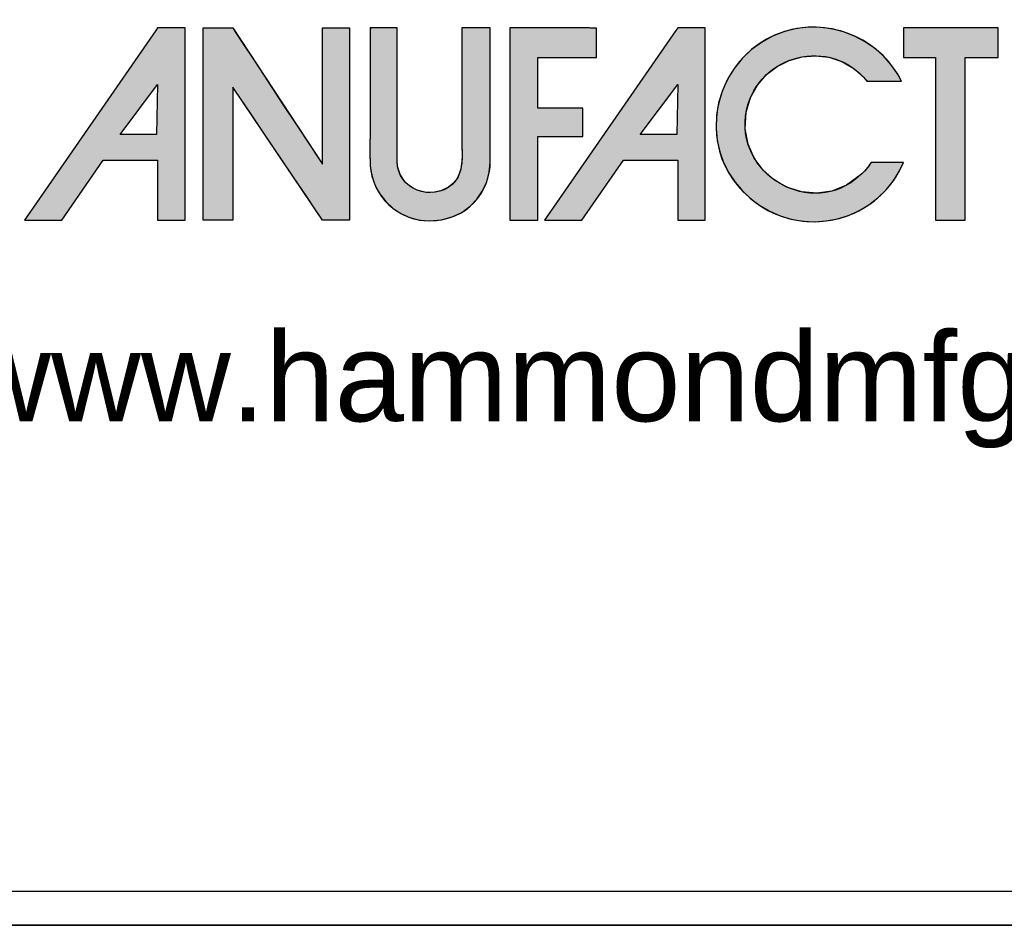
# Model space of a CAD drawing. Header units: inches. Extents: x 0 to 36.4, y -0.1 to 27.2.
# Tile 3 of 10: x 30.7 to 33.7, y -0.1 to 2.7. Entities that reach past the tile are written whole.
import ezdxf

# ---------------------------------------------------------------- set-up
doc = ezdxf.new("R2010")
doc.units = ezdxf.units.IN
doc.header["$MEASUREMENT"] = 0
doc.layers.add('Default', color=7, linetype='Continuous')

# ---------------------------------------------------------------- blocks, each defined once
blk = doc.blocks.new('block_2')
at = {"layer": 'Default', "linetype": 'Continuous'}
h = blk.add_hatch(color=7, dxfattribs=at)
h.paths.add_polyline_path([(-0.5436, 0.2206), (-0.6911, 0.0079), (-0.6492, 0.0079), (-0.6025, 0.0751), (-0.5417, 0.0751), (-0.5417, 0.0079), (-0.5107, 0.0079), (-0.5107, 0.2235), (-0.5417, 0.2235)])
h.paths.add_polyline_path([(-0.5836, 0.1039), (-0.5427, 0.1039), (-0.5417, 0.16)])
for points in [[(-0.4903, 0.2235), (-0.4903, 0.2089), (-0.4903, 0.1943), (-0.4903, 0.1798), (-0.4903, 0.1652), (-0.4903, 0.1506), (-0.4903, 0.1361), (-0.4903, 0.1215), (-0.4903, 0.1069), (-0.4903, 0.0924), (-0.4903, 0.0828), (-0.4903, 0.0721), (-0.4903, 0.0602), (-0.4903, 0.048), (-0.4903, 0.0362), (-0.4903, 0.0256), (-0.4903, 0.0168), (-0.4903, 0.0107), (-0.4903, 0.008), (-0.4895, 0.0079), (-0.4868, 0.0079), (-0.4827, 0.0079), (-0.4777, 0.0079), (-0.4723, 0.0079), (-0.467, 0.0079), (-0.4624, 0.0079), (-0.459, 0.0079), (-0.4573, 0.0079), (-0.4572, 0.0106), (-0.4572, 0.022), (-0.4572, 0.0401), (-0.4572, 0.0625), (-0.4572, 0.0869), (-0.4572, 0.1108), (-0.4572, 0.1319), (-0.4572, 0.1478), (-0.4572, 0.1562), (-0.4558, 0.1548), (-0.4486, 0.1441), (-0.4367, 0.1266), (-0.4218, 0.1044), (-0.4054, 0.0802), (-0.3891, 0.0561), (-0.3746, 0.0346), (-0.3635, 0.0182), (-0.3573, 0.009), (-0.3562, 0.0079), (-0.3542, 0.0079), (-0.3507, 0.0079), (-0.3463, 0.0079), (-0.3414, 0.0079), (-0.3364, 0.0079), (-0.332, 0.0079), (-0.3285, 0.0079), (-0.3265, 0.0079), (-0.3262, 0.0095), (-0.3262, 0.0227), (-0.3262, 0.0466), (-0.3262, 0.0777), (-0.3262, 0.1125), (-0.3262, 0.1476), (-0.3262, 0.1796), (-0.3262, 0.205), (-0.3262, 0.2204), (-0.3263, 0.2235), (-0.328, 0.2235), (-0.3313, 0.2235), (-0.3356, 0.2235), (-0.3404, 0.2235), (-0.3454, 0.2235), (-0.35, 0.2235), (-0.3537, 0.2235), (-0.356, 0.2235), (-0.3566, 0.2231), (-0.3566, 0.2153), (-0.3566, 0.1995), (-0.3566, 0.1782), (-0.3566, 0.1538), (-0.3566, 0.1287), (-0.3566, 0.1054), (-0.3566, 0.0863), (-0.3566, 0.0739), (-0.3567, 0.0705), (-0.3612, 0.0774), (-0.3712, 0.0926), (-0.3849, 0.1135), (-0.4009, 0.1377), (-0.4174, 0.1629), (-0.4329, 0.1865), (-0.4458, 0.206), (-0.4544, 0.2192), (-0.4572, 0.2235), (-0.4585, 0.2235), (-0.4617, 0.2235), (-0.4661, 0.2235), (-0.4713, 0.2235), (-0.4767, 0.2235), (-0.4819, 0.2235), (-0.4862, 0.2235), (-0.4892, 0.2235)], [(-0.2365, 0.0069), (-0.2231, 0.0081), (-0.211, 0.0113), (-0.2002, 0.0165), (-0.1909, 0.0233), (-0.1831, 0.0315), (-0.1769, 0.0407), (-0.1723, 0.0508), (-0.1694, 0.0615), (-0.1683, 0.0725), (-0.1683, 0.0777), (-0.1683, 0.0905), (-0.1683, 0.1097), (-0.1683, 0.1328), (-0.1683, 0.1575), (-0.1683, 0.1812), (-0.1683, 0.2017), (-0.1683, 0.2165), (-0.1683, 0.2233), (-0.169, 0.2235), (-0.1716, 0.2235), (-0.1756, 0.2235), (-0.1805, 0.2235), (-0.1857, 0.2235), (-0.1908, 0.2235), (-0.1953, 0.2235), (-0.1986, 0.2235), (-0.2002, 0.2235), (-0.2003, 0.2135), (-0.2003, 0.1998), (-0.2003, 0.186), (-0.2003, 0.1723), (-0.2003, 0.1586), (-0.2003, 0.1448), (-0.2003, 0.1311), (-0.2003, 0.1174), (-0.2003, 0.1037), (-0.2002, 0.0951), (-0.2001, 0.0892), (-0.2, 0.0831), (-0.2, 0.0771), (-0.2005, 0.071), (-0.2014, 0.0652), (-0.2031, 0.0596), (-0.2056, 0.0544), (-0.2091, 0.0498), (-0.2153, 0.0446), (-0.2237, 0.0406), (-0.2326, 0.0388), (-0.2416, 0.0391), (-0.2503, 0.0415), (-0.2581, 0.0456), (-0.2647, 0.0516), (-0.2696, 0.0591), (-0.2723, 0.068), (-0.2727, 0.0746), (-0.2727, 0.0838), (-0.2727, 0.1004), (-0.2727, 0.122), (-0.2727, 0.1462), (-0.2727, 0.1707), (-0.2727, 0.1929), (-0.2727, 0.2106), (-0.2727, 0.2214), (-0.2728, 0.2235), (-0.2745, 0.2235), (-0.2778, 0.2235), (-0.2821, 0.2235), (-0.287, 0.2235), (-0.292, 0.2235), (-0.2965, 0.2235), (-0.3002, 0.2235), (-0.3026, 0.2235), (-0.3031, 0.2201), (-0.3031, 0.2078), (-0.3031, 0.1955), (-0.3031, 0.1831), (-0.3031, 0.1708), (-0.3031, 0.1585), (-0.3031, 0.1462), (-0.3031, 0.1339), (-0.3031, 0.1215), (-0.3031, 0.1106), (-0.3031, 0.106), (-0.3032, 0.1014), (-0.3033, 0.0968), (-0.3033, 0.0922), (-0.3034, 0.0876), (-0.3034, 0.083), (-0.3033, 0.0784), (-0.3032, 0.0738), (-0.3029, 0.0686), (-0.3011, 0.0573), (-0.2975, 0.0468), (-0.2923, 0.0372), (-0.2856, 0.0286), (-0.2777, 0.0212), (-0.2686, 0.0152), (-0.2586, 0.0107), (-0.2479, 0.0079)], [(-0.1463, 0.2235), (-0.1463, 0.2174), (-0.1463, 0.2011), (-0.1463, 0.1769), (-0.1463, 0.1476), (-0.1463, 0.1157), (-0.1463, 0.0838), (-0.1463, 0.0545), (-0.1463, 0.0304), (-0.1463, 0.014), (-0.1463, 0.0079), (-0.1454, 0.0079), (-0.143, 0.0079), (-0.1395, 0.0079), (-0.1352, 0.0079), (-0.1305, 0.0079), (-0.1259, 0.0079), (-0.1216, 0.0079), (-0.1181, 0.0079), (-0.1157, 0.0079), (-0.1148, 0.0079), (-0.1148, 0.0106), (-0.1148, 0.0177), (-0.1148, 0.0282), (-0.1148, 0.041), (-0.1148, 0.0549), (-0.1148, 0.0688), (-0.1148, 0.0815), (-0.1148, 0.092), (-0.1148, 0.0992), (-0.1148, 0.1018), (-0.1134, 0.1018), (-0.1096, 0.1018), (-0.1039, 0.1018), (-0.0971, 0.1018), (-0.0896, 0.1018), (-0.0822, 0.1018), (-0.0753, 0.1018), (-0.0697, 0.1018), (-0.0659, 0.1018), (-0.0645, 0.1018), (-0.0645, 0.1027), (-0.0645, 0.1051), (-0.0645, 0.1086), (-0.0645, 0.1129), (-0.0645, 0.1175), (-0.0645, 0.1222), (-0.0645, 0.1265), (-0.0645, 0.13), (-0.0645, 0.1324), (-0.0645, 0.1333), (-0.0659, 0.1333), (-0.0697, 0.1333), (-0.0753, 0.1333), (-0.0822, 0.1333), (-0.0896, 0.1333), (-0.0971, 0.1333), (-0.1039, 0.1333), (-0.1096, 0.1333), (-0.1134, 0.1333), (-0.1148, 0.1333), (-0.1148, 0.1349), (-0.1148, 0.1392), (-0.1148, 0.1456), (-0.1148, 0.1534), (-0.1148, 0.1618), (-0.1148, 0.1703), (-0.1148, 0.1781), (-0.1148, 0.1845), (-0.1148, 0.1888), (-0.1148, 0.1904), (-0.113, 0.1904), (-0.108, 0.1904), (-0.1006, 0.1904), (-0.0917, 0.1904), (-0.082, 0.1904), (-0.0723, 0.1904), (-0.0634, 0.1904), (-0.0561, 0.1904), (-0.0511, 0.1904), (-0.0493, 0.1904), (-0.0493, 0.1913), (-0.0493, 0.1939), (-0.0493, 0.1976), (-0.0493, 0.202), (-0.0493, 0.2069), (-0.0493, 0.2118), (-0.0493, 0.2163), (-0.0493, 0.22), (-0.0493, 0.2225), (-0.0493, 0.2234), (-0.0513, 0.2234), (-0.057, 0.2235), (-0.0656, 0.2235), (-0.0763, 0.2235), (-0.0886, 0.2235), (-0.1015, 0.2235), (-0.1145, 0.2235), (-0.1268, 0.2235), (-0.1376, 0.2235)], [(0.2468, 0.0581), (0.2314, 0.0469), (0.215, 0.0402), (0.1981, 0.0379), (0.1813, 0.0394), (0.1653, 0.0445), (0.1507, 0.0528), (0.138, 0.0639), (0.1278, 0.0774), (0.1209, 0.093), (0.1177, 0.1104), (0.1188, 0.1291), (0.1237, 0.1455), (0.1314, 0.1594), (0.1415, 0.1711), (0.1536, 0.1803), (0.1671, 0.187), (0.1816, 0.191), (0.1966, 0.1922), (0.2116, 0.1905), (0.2261, 0.1858), (0.2397, 0.1779), (0.2519, 0.1666), (0.2549, 0.1637), (0.257, 0.1637), (0.2604, 0.1637), (0.2647, 0.1637), (0.2697, 0.1637), (0.2749, 0.1637), (0.2801, 0.1637), (0.2848, 0.1637), (0.2888, 0.1637), (0.2916, 0.1637), (0.2931, 0.1637), (0.2888, 0.1716), (0.2812, 0.1826), (0.2724, 0.1924), (0.2625, 0.201), (0.2517, 0.2084), (0.2402, 0.2144), (0.2279, 0.2191), (0.2153, 0.2223), (0.2022, 0.2241), (0.189, 0.2242), (0.1757, 0.2228), (0.1619, 0.2195), (0.1484, 0.2142), (0.1359, 0.2073), (0.1245, 0.1988), (0.1143, 0.189), (0.1054, 0.178), (0.098, 0.166), (0.0921, 0.1531), (0.0879, 0.1395), (0.0855, 0.1254), (0.085, 0.1109), (0.0863, 0.097), (0.0891, 0.0844), (0.0934, 0.0724), (0.0992, 0.0609), (0.1063, 0.0503), (0.1145, 0.0406), (0.1239, 0.0318), (0.1342, 0.0241), (0.1452, 0.0177), (0.157, 0.0125), (0.1694, 0.0089), (0.1823, 0.0067), (0.1955, 0.006), (0.2085, 0.0069), (0.2213, 0.0093), (0.2336, 0.0131), (0.2453, 0.0183), (0.2564, 0.0249), (0.2666, 0.0327), (0.2758, 0.0417), (0.284, 0.0518), (0.2908, 0.063), (0.2952, 0.0724), (0.294, 0.0724), (0.2915, 0.0724), (0.2879, 0.0724), (0.2836, 0.0724), (0.2788, 0.0724), (0.2739, 0.0724), (0.2693, 0.0724), (0.2651, 0.0724), (0.2618, 0.0724), (0.2597, 0.0724), (0.259, 0.0723), (0.258, 0.0709), (0.257, 0.0695), (0.256, 0.0681), (0.2549, 0.0668), (0.2538, 0.0655), (0.2527, 0.0642), (0.2516, 0.0629), (0.2504, 0.0617), (0.2493, 0.0605), (0.2481, 0.0593)], [(0.2953, 0.1904), (0.2961, 0.1904), (0.2984, 0.1904), (0.3017, 0.1904), (0.3059, 0.1904), (0.3106, 0.1904), (0.3155, 0.1904), (0.3202, 0.1904), (0.3245, 0.1904), (0.328, 0.1904), (0.3304, 0.1904), (0.3314, 0.1904), (0.3314, 0.1871), (0.3314, 0.1764), (0.3314, 0.1598), (0.3314, 0.139), (0.3314, 0.1155), (0.3314, 0.091), (0.3314, 0.067), (0.3314, 0.0451), (0.3314, 0.0269), (0.3314, 0.0141), (0.3314, 0.0082), (0.3319, 0.0079), (0.3337, 0.0079), (0.3366, 0.0079), (0.3403, 0.0079), (0.3445, 0.0079), (0.3489, 0.0079), (0.3533, 0.0079), (0.3573, 0.0079), (0.3607, 0.0079), (0.3632, 0.0079), (0.3644, 0.0079), (0.3645, 0.0098), (0.3645, 0.019), (0.3645, 0.0344), (0.3645, 0.0544), (0.3645, 0.0775), (0.3645, 0.1019), (0.3645, 0.1262), (0.3645, 0.1487), (0.3645, 0.1678), (0.3645, 0.182), (0.3645, 0.1896), (0.3648, 0.1904), (0.3665, 0.1904), (0.3695, 0.1904), (0.3735, 0.1904), (0.3781, 0.1904), (0.3831, 0.1904), (0.3881, 0.1904), (0.3927, 0.1904), (0.3967, 0.1904), (0.3997, 0.1904), (0.4014, 0.1904), (0.4017, 0.1906), (0.4017, 0.1919), (0.4017, 0.1945), (0.4017, 0.198), (0.4017, 0.2021), (0.4017, 0.2064), (0.4017, 0.2109), (0.4017, 0.215), (0.4017, 0.2187), (0.4017, 0.2215), (0.4017, 0.2231), (0.3994, 0.2235), (0.3925, 0.2235), (0.3855, 0.2235), (0.3786, 0.2235), (0.3717, 0.2235), (0.3647, 0.2235), (0.3578, 0.2235), (0.3509, 0.2235), (0.3439, 0.2235), (0.337, 0.2235), (0.3301, 0.2235), (0.3241, 0.2235), (0.3215, 0.2235), (0.3188, 0.2235), (0.3162, 0.2235), (0.3135, 0.2235), (0.3109, 0.2235), (0.3083, 0.2235), (0.3056, 0.2235), (0.303, 0.2235), (0.3004, 0.2235), (0.2977, 0.2235), (0.2954, 0.2235), (0.2953, 0.2226), (0.2953, 0.2206), (0.2953, 0.2177), (0.2952, 0.2141), (0.2952, 0.21), (0.2952, 0.2058), (0.2952, 0.2016), (0.2952, 0.1977), (0.2953, 0.1944), (0.2953, 0.1919)]]:
    blk.add_hatch(color=7, dxfattribs=at).paths.add_polyline_path(points)
h = blk.add_hatch(color=7, dxfattribs=at)
h.paths.add_polyline_path([(0.042, 0.2235), (0.04, 0.2206), (-0.1075, 0.0079), (-0.0655, 0.0079), (-0.0189, 0.0751), (0.042, 0.0751), (0.042, 0.0079), (0.0729, 0.0079), (0.0729, 0.2235)])
h.paths.add_polyline_path([(0.0409, 0.1039), (0.042, 0.16), (0, 0.1039)])
at = {"layer": 'Default', "color": 7, "linetype": 'Continuous'}
for p, q in [((-0.5417, 0.2235), (-0.5436, 0.2206)), ((-0.5107, 0.2235), (-0.5417, 0.2235)), ((-0.5107, 0.0079), (-0.5107, 0.2235)), ((0.042, 0.2235), (0.04, 0.2206)), ((0.0729, 0.2235), (0.042, 0.2235)), ((0.0729, 0.0079), (0.0729, 0.2235)), ((-0.5436, 0.2206), (-0.6911, 0.0079)), ((0.04, 0.2206), (-0.1075, 0.0079)), ((-0.5836, 0.1039), (-0.5417, 0.16)), ((-0.5417, 0.16), (-0.5427, 0.1039)), ((0, 0.1039), (0.042, 0.16)), ((0.042, 0.16), (0.0409, 0.1039)), ((-0.5427, 0.1039), (-0.5836, 0.1039)), ((0.0409, 0.1039), (0, 0.1039)), ((-0.6492, 0.0079), (-0.6025, 0.0751)), ((-0.6025, 0.0751), (-0.5417, 0.0751)), ((-0.5417, 0.0751), (-0.5417, 0.0079)), ((-0.0655, 0.0079), (-0.0189, 0.0751)), ((-0.0189, 0.0751), (0.042, 0.0751)), ((0.042, 0.0751), (0.042, 0.0079)), ((-0.6911, 0.0079), (-0.6492, 0.0079)), ((-0.5417, 0.0079), (-0.5107, 0.0079)), ((-0.1075, 0.0079), (-0.0655, 0.0079)), ((0.042, 0.0079), (0.0729, 0.0079))]:
    blk.add_line(p, q, dxfattribs=at)
for points in [[(-0.4903, 0.2235), (-0.4892, 0.2235), (-0.4862, 0.2235), (-0.4819, 0.2235), (-0.4767, 0.2235), (-0.4713, 0.2235), (-0.4661, 0.2235), (-0.4617, 0.2235), (-0.4585, 0.2235), (-0.4572, 0.2235), (-0.4544, 0.2192), (-0.4458, 0.206), (-0.4329, 0.1865), (-0.4174, 0.1629), (-0.4009, 0.1377), (-0.3849, 0.1135), (-0.3712, 0.0926), (-0.3612, 0.0774), (-0.3567, 0.0705), (-0.3566, 0.0739), (-0.3566, 0.0863), (-0.3566, 0.1054), (-0.3566, 0.1287), (-0.3566, 0.1538), (-0.3566, 0.1782), (-0.3566, 0.1995), (-0.3566, 0.2153), (-0.3566, 0.2231), (-0.356, 0.2235), (-0.3537, 0.2235), (-0.35, 0.2235), (-0.3454, 0.2235), (-0.3404, 0.2235), (-0.3356, 0.2235), (-0.3313, 0.2235), (-0.328, 0.2235), (-0.3263, 0.2235), (-0.3262, 0.2204), (-0.3262, 0.205), (-0.3262, 0.1796), (-0.3262, 0.1476), (-0.3262, 0.1125), (-0.3262, 0.0777), (-0.3262, 0.0466), (-0.3262, 0.0227), (-0.3262, 0.0095), (-0.3265, 0.0079), (-0.3285, 0.0079), (-0.332, 0.0079), (-0.3364, 0.0079), (-0.3414, 0.0079), (-0.3463, 0.0079), (-0.3507, 0.0079), (-0.3542, 0.0079), (-0.3562, 0.0079), (-0.3573, 0.009), (-0.3635, 0.0182), (-0.3746, 0.0346), (-0.3891, 0.0561), (-0.4054, 0.0802), (-0.4218, 0.1044), (-0.4367, 0.1266), (-0.4486, 0.1441), (-0.4558, 0.1548), (-0.4572, 0.1562), (-0.4572, 0.1478), (-0.4572, 0.1319), (-0.4572, 0.1108), (-0.4572, 0.0869), (-0.4572, 0.0625), (-0.4572, 0.0401), (-0.4572, 0.022), (-0.4572, 0.0106), (-0.4573, 0.0079), (-0.459, 0.0079), (-0.4624, 0.0079), (-0.467, 0.0079), (-0.4723, 0.0079), (-0.4777, 0.0079), (-0.4827, 0.0079), (-0.4868, 0.0079), (-0.4895, 0.0079), (-0.4903, 0.008), (-0.4903, 0.0107), (-0.4903, 0.0168), (-0.4903, 0.0256), (-0.4903, 0.0362), (-0.4903, 0.048), (-0.4903, 0.0602), (-0.4903, 0.0721), (-0.4903, 0.0828), (-0.4903, 0.0924), (-0.4903, 0.1069), (-0.4903, 0.1215), (-0.4903, 0.1361), (-0.4903, 0.1506), (-0.4903, 0.1652), (-0.4903, 0.1798), (-0.4903, 0.1943), (-0.4903, 0.2089), (-0.4903, 0.2235)], [(-0.2365, 0.0069), (-0.2231, 0.0081), (-0.211, 0.0113), (-0.2002, 0.0165), (-0.1909, 0.0233), (-0.1831, 0.0315), (-0.1769, 0.0407), (-0.1723, 0.0508), (-0.1694, 0.0615), (-0.1683, 0.0725), (-0.1683, 0.0777), (-0.1683, 0.0905), (-0.1683, 0.1097), (-0.1683, 0.1328), (-0.1683, 0.1575), (-0.1683, 0.1812), (-0.1683, 0.2017), (-0.1683, 0.2165), (-0.1683, 0.2233), (-0.169, 0.2235), (-0.1716, 0.2235), (-0.1756, 0.2235), (-0.1805, 0.2235), (-0.1857, 0.2235), (-0.1908, 0.2235), (-0.1953, 0.2235), (-0.1986, 0.2235), (-0.2002, 0.2235), (-0.2003, 0.2135), (-0.2003, 0.1998), (-0.2003, 0.186), (-0.2003, 0.1723), (-0.2003, 0.1586), (-0.2003, 0.1448), (-0.2003, 0.1311), (-0.2003, 0.1174), (-0.2003, 0.1037), (-0.2002, 0.0951), (-0.2001, 0.0892), (-0.2, 0.0831), (-0.2, 0.0771), (-0.2005, 0.071), (-0.2014, 0.0652), (-0.2031, 0.0596), (-0.2056, 0.0544), (-0.2091, 0.0498), (-0.2153, 0.0446), (-0.2237, 0.0406), (-0.2326, 0.0388), (-0.2416, 0.0391), (-0.2503, 0.0415), (-0.2581, 0.0456), (-0.2647, 0.0516), (-0.2696, 0.0591), (-0.2723, 0.068), (-0.2727, 0.0746), (-0.2727, 0.0838), (-0.2727, 0.1004), (-0.2727, 0.122), (-0.2727, 0.1462), (-0.2727, 0.1707), (-0.2727, 0.1929), (-0.2727, 0.2106), (-0.2727, 0.2214), (-0.2728, 0.2235), (-0.2745, 0.2235), (-0.2778, 0.2235), (-0.2821, 0.2235), (-0.287, 0.2235), (-0.292, 0.2235), (-0.2965, 0.2235), (-0.3002, 0.2235), (-0.3026, 0.2235), (-0.3031, 0.2201), (-0.3031, 0.2078), (-0.3031, 0.1955), (-0.3031, 0.1831), (-0.3031, 0.1708), (-0.3031, 0.1585), (-0.3031, 0.1462), (-0.3031, 0.1339), (-0.3031, 0.1215), (-0.3031, 0.1106), (-0.3031, 0.106), (-0.3032, 0.1014), (-0.3033, 0.0968), (-0.3033, 0.0922), (-0.3034, 0.0876), (-0.3034, 0.083), (-0.3033, 0.0784), (-0.3032, 0.0738), (-0.3029, 0.0686), (-0.3011, 0.0573), (-0.2975, 0.0468), (-0.2923, 0.0372), (-0.2856, 0.0286), (-0.2777, 0.0212), (-0.2686, 0.0152), (-0.2586, 0.0107), (-0.2479, 0.0079), (-0.2365, 0.0069)], [(-0.1463, 0.2235), (-0.1463, 0.2174), (-0.1463, 0.2011), (-0.1463, 0.1769), (-0.1463, 0.1476), (-0.1463, 0.1157), (-0.1463, 0.0838), (-0.1463, 0.0545), (-0.1463, 0.0304), (-0.1463, 0.014), (-0.1463, 0.0079), (-0.1454, 0.0079), (-0.143, 0.0079), (-0.1395, 0.0079), (-0.1352, 0.0079), (-0.1305, 0.0079), (-0.1259, 0.0079), (-0.1216, 0.0079), (-0.1181, 0.0079), (-0.1157, 0.0079), (-0.1148, 0.0079), (-0.1148, 0.0106), (-0.1148, 0.0177), (-0.1148, 0.0282), (-0.1148, 0.041), (-0.1148, 0.0549), (-0.1148, 0.0688), (-0.1148, 0.0815), (-0.1148, 0.092), (-0.1148, 0.0992), (-0.1148, 0.1018), (-0.1134, 0.1018), (-0.1096, 0.1018), (-0.1039, 0.1018), (-0.0971, 0.1018), (-0.0896, 0.1018), (-0.0822, 0.1018), (-0.0753, 0.1018), (-0.0697, 0.1018), (-0.0659, 0.1018), (-0.0645, 0.1018), (-0.0645, 0.1027), (-0.0645, 0.1051), (-0.0645, 0.1086), (-0.0645, 0.1129), (-0.0645, 0.1175), (-0.0645, 0.1222), (-0.0645, 0.1265), (-0.0645, 0.13), (-0.0645, 0.1324), (-0.0645, 0.1333), (-0.0659, 0.1333), (-0.0697, 0.1333), (-0.0753, 0.1333), (-0.0822, 0.1333), (-0.0896, 0.1333), (-0.0971, 0.1333), (-0.1039, 0.1333), (-0.1096, 0.1333), (-0.1134, 0.1333), (-0.1148, 0.1333), (-0.1148, 0.1349), (-0.1148, 0.1392), (-0.1148, 0.1456), (-0.1148, 0.1534), (-0.1148, 0.1618), (-0.1148, 0.1703), (-0.1148, 0.1781), (-0.1148, 0.1845), (-0.1148, 0.1888), (-0.1148, 0.1904), (-0.113, 0.1904), (-0.108, 0.1904), (-0.1006, 0.1904), (-0.0917, 0.1904), (-0.082, 0.1904), (-0.0723, 0.1904), (-0.0634, 0.1904), (-0.0561, 0.1904), (-0.0511, 0.1904), (-0.0493, 0.1904), (-0.0493, 0.1913), (-0.0493, 0.1939), (-0.0493, 0.1976), (-0.0493, 0.202), (-0.0493, 0.2069), (-0.0493, 0.2118), (-0.0493, 0.2163), (-0.0493, 0.22), (-0.0493, 0.2225), (-0.0493, 0.2234), (-0.0513, 0.2234), (-0.057, 0.2235), (-0.0656, 0.2235), (-0.0763, 0.2235), (-0.0886, 0.2235), (-0.1015, 0.2235), (-0.1145, 0.2235), (-0.1268, 0.2235), (-0.1376, 0.2235), (-0.1463, 0.2235)], [(0.2468, 0.0581), (0.2314, 0.0469), (0.215, 0.0402), (0.1981, 0.0379), (0.1813, 0.0394), (0.1653, 0.0445), (0.1507, 0.0528), (0.138, 0.0639), (0.1278, 0.0774), (0.1209, 0.093), (0.1177, 0.1104), (0.1188, 0.1291), (0.1237, 0.1455), (0.1314, 0.1594), (0.1415, 0.1711), (0.1536, 0.1803), (0.1671, 0.187), (0.1816, 0.191), (0.1966, 0.1922), (0.2116, 0.1905), (0.2261, 0.1858), (0.2397, 0.1779), (0.2519, 0.1666), (0.2549, 0.1637), (0.257, 0.1637), (0.2604, 0.1637), (0.2647, 0.1637), (0.2697, 0.1637), (0.2749, 0.1637), (0.2801, 0.1637), (0.2848, 0.1637), (0.2888, 0.1637), (0.2916, 0.1637), (0.2931, 0.1637), (0.2888, 0.1716), (0.2812, 0.1826), (0.2724, 0.1924), (0.2625, 0.201), (0.2517, 0.2084), (0.2402, 0.2144), (0.2279, 0.2191), (0.2153, 0.2223), (0.2022, 0.2241), (0.189, 0.2242), (0.1757, 0.2228), (0.1619, 0.2195), (0.1484, 0.2142), (0.1359, 0.2073), (0.1245, 0.1988), (0.1143, 0.189), (0.1054, 0.178), (0.098, 0.166), (0.0921, 0.1531), (0.0879, 0.1395), (0.0855, 0.1254), (0.085, 0.1109), (0.0863, 0.097), (0.0891, 0.0844), (0.0934, 0.0724), (0.0992, 0.0609), (0.1063, 0.0503), (0.1145, 0.0406), (0.1239, 0.0318), (0.1342, 0.0241), (0.1452, 0.0177), (0.157, 0.0125), (0.1694, 0.0089), (0.1823, 0.0067), (0.1955, 0.006), (0.2085, 0.0069), (0.2213, 0.0093), (0.2336, 0.0131), (0.2453, 0.0183), (0.2564, 0.0249), (0.2666, 0.0327), (0.2758, 0.0417), (0.284, 0.0518), (0.2908, 0.063), (0.2952, 0.0724), (0.294, 0.0724), (0.2915, 0.0724), (0.2879, 0.0724), (0.2836, 0.0724), (0.2788, 0.0724), (0.2739, 0.0724), (0.2693, 0.0724), (0.2651, 0.0724), (0.2618, 0.0724), (0.2597, 0.0724), (0.259, 0.0723), (0.258, 0.0709), (0.257, 0.0695), (0.256, 0.0681), (0.2549, 0.0668), (0.2538, 0.0655), (0.2527, 0.0642), (0.2516, 0.0629), (0.2504, 0.0617), (0.2493, 0.0605), (0.2481, 0.0593), (0.2468, 0.0581)], [(0.2953, 0.1904), (0.2961, 0.1904), (0.2984, 0.1904), (0.3017, 0.1904), (0.3059, 0.1904), (0.3106, 0.1904), (0.3155, 0.1904), (0.3202, 0.1904), (0.3245, 0.1904), (0.328, 0.1904), (0.3304, 0.1904), (0.3314, 0.1904), (0.3314, 0.1871), (0.3314, 0.1764), (0.3314, 0.1598), (0.3314, 0.139), (0.3314, 0.1155), (0.3314, 0.091), (0.3314, 0.067), (0.3314, 0.0451), (0.3314, 0.0269), (0.3314, 0.0141), (0.3314, 0.0082), (0.3319, 0.0079), (0.3337, 0.0079), (0.3366, 0.0079), (0.3403, 0.0079), (0.3445, 0.0079), (0.3489, 0.0079), (0.3533, 0.0079), (0.3573, 0.0079), (0.3607, 0.0079), (0.3632, 0.0079), (0.3644, 0.0079), (0.3645, 0.0098), (0.3645, 0.019), (0.3645, 0.0344), (0.3645, 0.0544), (0.3645, 0.0775), (0.3645, 0.1019), (0.3645, 0.1262), (0.3645, 0.1487), (0.3645, 0.1678), (0.3645, 0.182), (0.3645, 0.1896), (0.3648, 0.1904), (0.3665, 0.1904), (0.3695, 0.1904), (0.3735, 0.1904), (0.3781, 0.1904), (0.3831, 0.1904), (0.3881, 0.1904), (0.3927, 0.1904), (0.3967, 0.1904), (0.3997, 0.1904), (0.4014, 0.1904), (0.4017, 0.1906), (0.4017, 0.1919), (0.4017, 0.1945), (0.4017, 0.198), (0.4017, 0.2021), (0.4017, 0.2064), (0.4017, 0.2109), (0.4017, 0.215), (0.4017, 0.2187), (0.4017, 0.2215), (0.4017, 0.2231), (0.3994, 0.2235), (0.3925, 0.2235), (0.3855, 0.2235), (0.3786, 0.2235), (0.3717, 0.2235), (0.3647, 0.2235), (0.3578, 0.2235), (0.3509, 0.2235), (0.3439, 0.2235), (0.337, 0.2235), (0.3301, 0.2235), (0.3241, 0.2235), (0.3215, 0.2235), (0.3188, 0.2235), (0.3162, 0.2235), (0.3135, 0.2235), (0.3109, 0.2235), (0.3083, 0.2235), (0.3056, 0.2235), (0.303, 0.2235), (0.3004, 0.2235), (0.2977, 0.2235), (0.2954, 0.2235), (0.2953, 0.2226), (0.2953, 0.2206), (0.2953, 0.2177), (0.2952, 0.2141), (0.2952, 0.21), (0.2952, 0.2058), (0.2952, 0.2016), (0.2952, 0.1977), (0.2953, 0.1944), (0.2953, 0.1919), (0.2953, 0.1904)]]:
    blk.add_lwpolyline(points, close=True, dxfattribs=at)
at = {"layer": 'Default', "color": 7, "linetype": 'Continuous', "const_width": 0.00035}
for points in [[(0.042, 0.2235), (0.04, 0.2206), (-0.1075, 0.0079), (-0.0655, 0.0079), (-0.0189, 0.0751), (0.042, 0.0751), (0.042, 0.0079), (0.0729, 0.0079), (0.0729, 0.2235), (0.042, 0.2235)], [(0.0409, 0.1039), (0, 0.1039), (0.042, 0.16), (0.0409, 0.1039)]]:
    blk.add_lwpolyline(points, close=True, dxfattribs=at)
at = {"layer": 'Default', "color": 7, "linetype": 'Continuous'}
for points, knots in [([(0.2932, 0.1637), (0.2708, 0.2089), (0.2188, 0.2328), (0.1698, 0.2216), (0.1162, 0.2094), (0.0797, 0.1572), (0.0856, 0.1028), (0.09, 0.0545), (0.1303, 0.0142), (0.1778, 0.0072), (0.2269, -0.0003), (0.2763, 0.0261), (0.2953, 0.0724)], [0, 0, 0, 0, 0.25, 0.25, 0.25, 0.5, 0.5, 0.5, 0.75, 0.75, 0.75, 1, 1, 1, 1]), ([(-0.4903, 0.0079), (-0.4903, 0.0079), (-0.4903, 0.0669), (-0.4903, 0.091), (-0.4903, 0.1352), (-0.4903, 0.1793), (-0.4903, 0.2235)], [0, 0, 0, 0, 0.5, 0.5, 0.5, 1, 1, 1, 1]), ([(-0.3031, 0.2235), (-0.3031, 0.1861), (-0.3031, 0.1488), (-0.3031, 0.1115), (-0.3031, 0.0976), (-0.3038, 0.0835), (-0.303, 0.0696), (-0.3009, 0.0344), (-0.2717, 0.0069), (-0.2365, 0.0069)], [0, 0, 0, 0, 0.333333, 0.333333, 0.333333, 0.666667, 0.666667, 0.666667, 1, 1, 1, 1]), ([(-0.2003, 0.2235), (-0.2003, 0.1819), (-0.2003, 0.1403), (-0.2003, 0.0987), (-0.2003, 0.0818), (-0.197, 0.0603), (-0.2111, 0.0478), (-0.2335, 0.028), (-0.2727, 0.0421), (-0.2727, 0.0735)], [0, 0, 0, 0, 0.333333, 0.333333, 0.333333, 0.666667, 0.666667, 0.666667, 1, 1, 1, 1]), ([(0.4017, 0.2235), (0.376, 0.2235), (0.3504, 0.2235), (0.3247, 0.2235), (0.3149, 0.2235), (0.3051, 0.2235), (0.2954, 0.2235), (0.2951, 0.2235), (0.2953, 0.1936), (0.2953, 0.1904)], [0, 0, 0, 0, 0.333333, 0.333333, 0.333333, 0.666667, 0.666667, 0.666667, 1, 1, 1, 1]), ([(0.2468, 0.0581), (0.1926, 0.0074), (0.104, 0.0594), (0.1193, 0.1313), (0.1325, 0.1939), (0.2141, 0.2144), (0.2543, 0.1637)], [0, 0, 0, 0, 0.5, 0.5, 0.5, 1, 1, 1, 1])]:
    blk.add_open_spline(points, degree=3, knots=knots, dxfattribs=at)
for points in [[(-0.4903, 0.2235), (-0.4903, 0.2235), (-0.4572, 0.2235), (-0.4572, 0.2235)], [(-0.4572, 0.2235), (-0.4572, 0.2235), (-0.3566, 0.0704), (-0.3566, 0.0704)], [(-0.3566, 0.0704), (-0.3566, 0.0704), (-0.3566, 0.2235), (-0.3566, 0.2235)], [(-0.3566, 0.2235), (-0.3566, 0.2235), (-0.3262, 0.2235), (-0.3262, 0.2235)], [(-0.3262, 0.2235), (-0.3262, 0.2235), (-0.3262, 0.0079), (-0.3262, 0.0079)], [(-0.2727, 0.2235), (-0.2727, 0.2235), (-0.3031, 0.2235), (-0.3031, 0.2235)], [(-0.2727, 0.0735), (-0.2727, 0.0735), (-0.2727, 0.2235), (-0.2727, 0.2235)], [(-0.1683, 0.2235), (-0.1683, 0.2235), (-0.2003, 0.2235), (-0.2003, 0.2235)], [(-0.1683, 0.0735), (-0.1683, 0.0735), (-0.1683, 0.2235), (-0.1683, 0.2235)], [(-0.1463, 0.2235), (-0.1463, 0.2235), (-0.1463, 0.0079), (-0.1463, 0.0079)], [(-0.0493, 0.2234), (-0.0493, 0.2234), (-0.1217, 0.2235), (-0.1463, 0.2235)], [(-0.0493, 0.1904), (-0.0493, 0.1904), (-0.0493, 0.2234), (-0.0493, 0.2234)], [(0.4017, 0.1904), (0.4017, 0.1904), (0.4017, 0.2235), (0.4017, 0.2235)], [(-0.1148, 0.1333), (-0.1148, 0.1333), (-0.1148, 0.1904), (-0.1148, 0.1904)], [(-0.1148, 0.1904), (-0.1148, 0.1904), (-0.0493, 0.1904), (-0.0493, 0.1904)], [(0.2953, 0.1904), (0.2953, 0.1904), (0.3314, 0.1904), (0.3314, 0.1904)], [(0.3314, 0.1904), (0.3314, 0.1904), (0.3314, 0.0079), (0.3314, 0.0079)], [(0.3645, 0.0079), (0.3645, 0.0079), (0.3645, 0.1904), (0.3645, 0.1904)], [(0.3645, 0.1904), (0.3645, 0.1904), (0.4017, 0.1904), (0.4017, 0.1904)], [(-0.3566, 0.0079), (-0.3566, 0.0079), (-0.4572, 0.1569), (-0.4572, 0.1569)], [(-0.4572, 0.1569), (-0.4572, 0.1569), (-0.4572, 0.0079), (-0.4572, 0.0079)], [(0.2543, 0.1637), (0.2543, 0.1637), (0.2932, 0.1637), (0.2932, 0.1637)], [(-0.0645, 0.1333), (-0.0645, 0.1333), (-0.1148, 0.1333), (-0.1148, 0.1333)], [(-0.0645, 0.1018), (-0.0645, 0.1018), (-0.0645, 0.1333), (-0.0645, 0.1333)], [(-0.1148, 0.0079), (-0.1148, 0.0079), (-0.1148, 0.1018), (-0.1148, 0.1018)], [(-0.1148, 0.1018), (-0.1148, 0.1018), (-0.0645, 0.1018), (-0.0645, 0.1018)], [(-0.2365, 0.0069), (-0.194, 0.0069), (-0.1683, 0.0399), (-0.1683, 0.0735)], [(0.2591, 0.0724), (0.2555, 0.0672), (0.2514, 0.0624), (0.2468, 0.0581)], [(0.2953, 0.0724), (0.2953, 0.0724), (0.2591, 0.0724), (0.2591, 0.0724)], [(-0.4572, 0.0079), (-0.4572, 0.0079), (-0.4903, 0.0079), (-0.4903, 0.0079)], [(-0.3262, 0.0079), (-0.3262, 0.0079), (-0.3566, 0.0079), (-0.3566, 0.0079)], [(-0.1463, 0.0079), (-0.1463, 0.0079), (-0.1148, 0.0079), (-0.1148, 0.0079)], [(0.3314, 0.0079), (0.3314, 0.0079), (0.3645, 0.0079), (0.3645, 0.0079)]]:
    blk.add_open_spline(points, degree=3, dxfattribs=at)
blk = doc.blocks.new('Block1')
at = {"layer": 'Default', "color": 7}
blk.add_blockref('block_2', (2.0929, 0.6996), dxfattribs=at)
blk = doc.blocks.new('Block13')
at = {"layer": 'Default', "color": 7, "linetype": 'Continuous'}
blk.add_line((3.5155, 0), (0, 0), dxfattribs=at)
at = {"layer": 'Default', "color": 7}
blk.add_blockref('Block1', (0.0371, 0.0841), dxfattribs=at)
at = {"layer": 'Default', "insert": (1.3679, 0.6657), "char_height": 0.1, "width": 1.572281, "attachment_point": 1}
blk.add_mtext('{\\fArial|b0||i0||c0|p34;\\C7;\\H0.1;\\W1.;www.hammondmfg.com}', dxfattribs=at)
blk = doc.blocks.new('Block11')
at = {"layer": 'Default', "color": 7}
blk.add_blockref('Block13', (0, 0), dxfattribs=at)
blk = doc.blocks.new('Block10')
at = {"layer": 'Default', "color": 7}
blk.add_blockref('Block11', (0, 0), dxfattribs=at)
blk = doc.blocks.new('Block2')
at = {"layer": 'Default', "color": 7, "linetype": 'Continuous'}
blk.add_line((-52.744, 0), (-0.012, 0), dxfattribs=at)
at = {"layer": 'Default', "color": 7, "xscale": 15, "yscale": 15, "zscale": 15}
blk.add_blockref('Block10', (-52.744, 0), dxfattribs=at)
blk = doc.blocks.new('Block222')
at = {"layer": 'Default', "color": 7}
blk.add_blockref('Block2', (106.578, -49.503), dxfattribs=at)

msp = doc.modelspace()

# ---------------------------------------------------------------- linework, layer by layer
at = {"layer": 'Default', "color": 7, "linetype": 'Continuous'}
msp.add_line((0, 0), (36.3675, 0), dxfattribs=at)

# ---------------------------------------------------------------- block references
at = {"layer": 'Default', "color": 7, "xscale": 0.1817301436, "yscale": 0.1817301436, "zscale": 0.1817301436}
msp.add_blockref('Block222', (16.98, 8.8919), dxfattribs=at)

doc.saveas('drawing.dxf')
